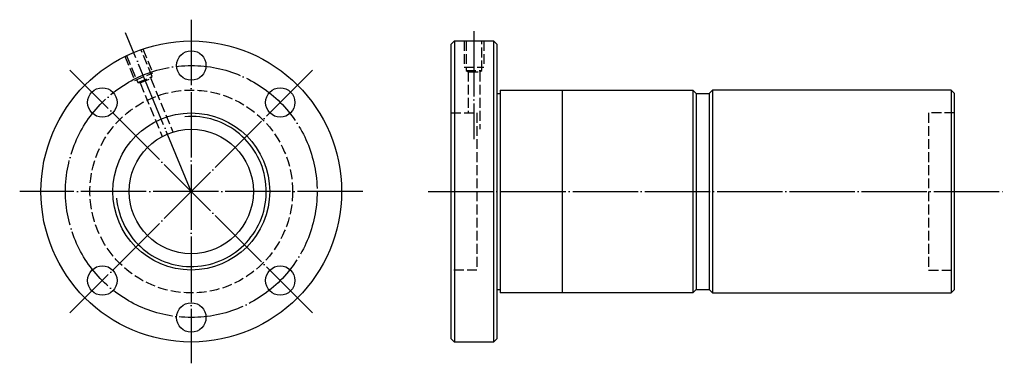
# Model space of a CAD drawing. Header units: millimetres. Extents: x -31 to 270, y 148 to 252.
import ezdxf

# ---------------------------------------------------------------- set-up
doc = ezdxf.new("R2010")
doc.units = ezdxf.units.MM
for name, pattern in [('CENTER', [22, 20, -1, 0, -1]), ('DASHED', [4, 3, -1]), ('THIN', [200000, 200000, 0])]:
    doc.linetypes.add(name, pattern=pattern)
doc.layers.add('NT', color=7, linetype='Continuous')

msp = doc.modelspace()

# ---------------------------------------------------------------- linework, layer by layer
at = {"layer": 'NT', "color": 3, "linetype": 'CENTER'}
for p, q in [((21.5, 252.5), (21.5, 147.5)), ((21.5, 200), (1.41, 248.5)), ((108, 249), (108, 216)), ((58.62, 237.12), (-15.62, 162.88)), ((58.62, 162.88), (-15.62, 237.12)), ((74, 200), (-31, 200)), ((94, 200), (270.27, 200))]:
    msp.add_line(p, q, dxfattribs=at)
at = {"layer": 'NT', "color": 16, "linetype": 'Continuous'}
for p, q in [((101, 245), (102, 246)), ((101, 155), (101, 245)), ((102, 246), (114, 246)), ((102, 246), (102, 154)), ((114, 246), (115, 245)), ((114, 246), (114, 154)), ((115, 245), (115, 155)), ((115, 230), (116, 230)), ((116, 231), (116, 169)), ((116, 231), (175, 231)), ((135, 231), (135, 169)), ((175, 231), (176, 230)), ((175, 231), (175, 169)), ((176, 230), (176, 170)), ((176, 230), (180, 230)), ((181, 231), (180, 230)), ((180, 230), (180, 170)), ((254, 231), (181, 231)), ((181, 231), (181, 169)), ((254, 231), (254, 169)), ((254, 231), (255, 230)), ((255, 170), (255, 230)), ((115, 170), (116, 170)), ((175, 169), (116, 169)), ((176, 170), (175, 169)), ((176, 170), (180, 170)), ((180, 170), (181, 169)), ((181, 169), (254, 169)), ((254, 169), (255, 170)), ((102, 154), (101, 155)), ((114, 154), (102, 154)), ((115, 155), (114, 154))]:
    msp.add_line(p, q, dxfattribs=at)
at = {"layer": 'NT', "color": 1, "linetype": 'DASHED'}
for p, q in [((105, 246), (105, 238)), ((111, 246), (111, 238)), ((1.12, 241.35), (4.19, 233.96)), ((6.67, 243.65), (9.73, 236.26)), ((105, 238), (111, 238)), ((4.19, 233.96), (9.73, 236.26)), ((5.12, 233.27), (9.56, 235.1)), ((105.6, 237), (110.4, 237)), ((106.25, 236.62), (106.25, 224)), ((109.75, 236.62), (109.75, 219)), ((5.87, 233.17), (12.64, 216.81)), ((9.1, 234.51), (15.85, 218.22)), ((101, 224), (108.88, 224)), ((108.88, 224), (108.88, 176)), ((255, 224), (247.12, 224)), ((247.12, 224), (247.12, 176)), ((108.88, 176), (101, 176)), ((247.12, 176), (255, 176))]:
    msp.add_line(p, q, dxfattribs=at)
for points in [[(105.6, 246), (105.6, 237), (106.25, 236.62), (109.75, 236.62), (110.4, 237), (110.4, 246)], [(1.68, 241.58), (5.12, 233.27), (5.87, 233.17), (9.1, 234.51), (9.56, 235.1), (6.11, 243.42)]]:
    msp.add_lwpolyline(points, dxfattribs=at)
at = {"layer": 'NT', "color": 16, "linetype": 'Continuous'}
for centre, radius in [((21.5, 200), 46), ((21.5, 238.5), 4.5), ((-5.72, 227.22), 4.5), ((48.72, 227.22), 4.5), ((21.5, 200), 24), ((21.5, 200), 19), ((-5.72, 172.78), 4.5), ((48.72, 172.78), 4.5), ((21.5, 161.5), 4.5)]:
    msp.add_circle(centre, radius, dxfattribs=at)
at = {"layer": 'NT', "color": 3, "linetype": 'CENTER'}
msp.add_circle((21.5, 200), 38.5, dxfattribs=at)
at = {"layer": 'NT', "color": 1, "linetype": 'DASHED'}
msp.add_circle((21.5, 200), 31, dxfattribs=at)
at = {"layer": 'NT', "color": 5, "linetype": 'THIN'}
msp.add_arc((21.5, 200), 22.95, 185, 95, dxfattribs=at)

doc.saveas('drawing.dxf')
